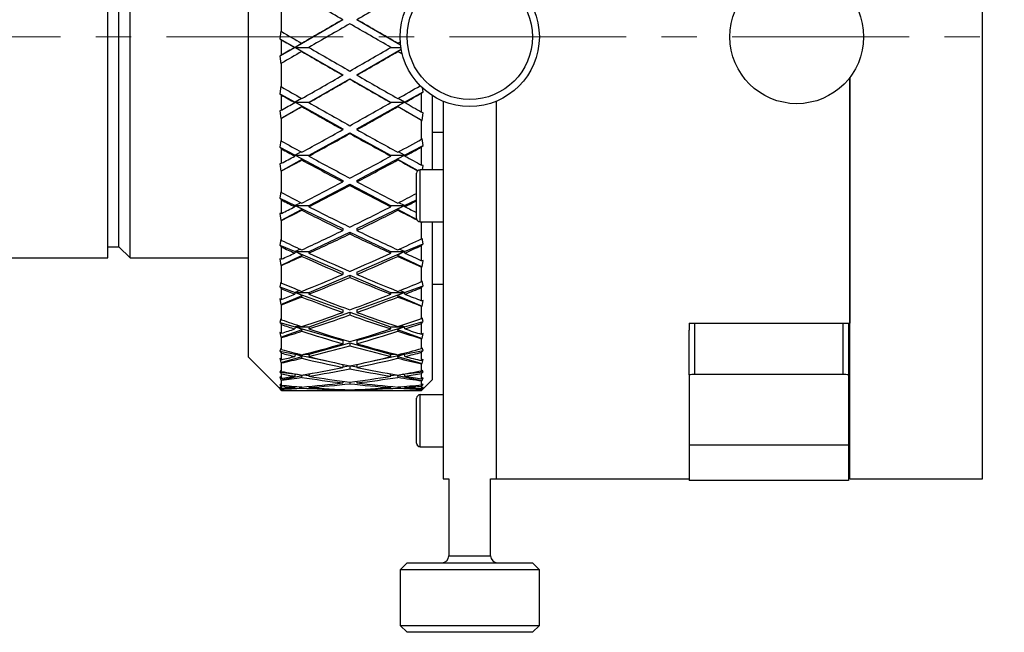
# Model space of a CAD drawing. Header units: inches. Extents: x 0.6 to 20.8, y 0.4 to 16.7.
# Tile 2 of 15: x 3.8 to 6.6, y 6.9 to 8.7. Entities that reach past the tile are written whole.
import ezdxf

# ---------------------------------------------------------------- set-up
doc = ezdxf.new("R2010")
doc.units = ezdxf.units.IN
doc.header["$MEASUREMENT"] = 0
doc.linetypes.add('CENTERX2', pattern=[0.8, 0.5, -0.1, 0.1, -0.1])
doc.layers.add('SLD-0', color=7, linetype='Continuous')

msp = doc.modelspace()

# ---------------------------------------------------------------- linework, layer by layer
at = {"color": 7, "linetype": 'Continuous', "lineweight": 25}
for p, q in [((6.5206, 8.6084), (6.5206, 9.8584)), ((4.4446, 7.7021), (4.4446, 9.5146)), ((4.0473, 7.9834), (4.0473, 8.7915)), ((4.0786, 8.0146), (4.0786, 8.7824)), ((4.1098, 7.9834), (4.1098, 8.7915)), ((4.5384, 8.6233), (4.5384, 8.6906)), ((4.7115, 8.6565), (4.5766, 8.5787)), ((4.7115, 8.6565), (4.7115, 8.657)), ((4.7515, 8.6565), (4.7515, 8.657)), ((4.8752, 8.5852), (4.7515, 8.6565)), ((4.5362, 8.6248), (4.5337, 8.6033)), ((4.5384, 8.6233), (4.5362, 8.6248)), ((6.5206, 7.3584), (6.5206, 8.6084)), ((4.5337, 8.6033), (4.5384, 8.6)), ((4.5337, 8.6033), (4.5766, 8.5787)), ((4.5766, 8.5787), (4.5337, 8.554)), ((4.5384, 8.5569), (4.5384, 8.6)), ((4.5766, 8.5787), (4.5756, 8.5785)), ((4.5964, 8.5902), (4.5766, 8.5787)), ((4.5766, 8.5787), (4.616, 8.5787)), ((4.5766, 8.5787), (4.7115, 8.5012)), ((4.5964, 8.5671), (4.5766, 8.5787)), ((4.5956, 8.5901), (4.5964, 8.5902)), ((4.8471, 8.5787), (4.8761, 8.5787)), ((4.8666, 8.5902), (4.8674, 8.5901)), ((4.8752, 8.5853), (4.8666, 8.5902)), ((4.5384, 8.5569), (4.5337, 8.554)), ((4.5337, 8.554), (4.5362, 8.5323)), ((4.5956, 8.5669), (4.5964, 8.5671)), ((4.7515, 8.5012), (4.877, 8.5732)), ((4.877, 8.5731), (4.8666, 8.5671)), ((4.8666, 8.5671), (4.8674, 8.5669)), ((4.5362, 8.5323), (4.5384, 8.5337)), ((4.5384, 8.4667), (4.5384, 8.5337)), ((4.7115, 8.5012), (4.7115, 8.5001)), ((4.7515, 8.5012), (4.7515, 8.5001)), ((6.1456, 8.4934), (6.1456, 7.7983)), ((6.1456, 7.3584), (6.1456, 8.4934)), ((4.5362, 8.4686), (4.5337, 8.4476)), ((4.5384, 8.4667), (4.5362, 8.4686)), ((4.6166, 8.4238), (4.7315, 8.4897)), ((4.7315, 8.4897), (4.8465, 8.4238)), ((4.7315, 8.4897), (4.7315, 8.4887)), ((4.5337, 8.4476), (4.5384, 8.4437)), ((4.5337, 8.4476), (4.5766, 8.4238)), ((4.5384, 8.4013), (4.5384, 8.4437)), ((4.8865, 8.4238), (4.9388, 8.4529)), ((4.9346, 8.4494), (4.9388, 8.4529)), ((4.9346, 8.3956), (4.9346, 8.4494)), ((4.9388, 8.4529), (4.9373, 8.4646)), ((4.9646, 8.4425), (4.9646, 8.2325)), ((4.5362, 8.3776), (4.5964, 8.4122)), ((4.5766, 8.4238), (4.5756, 8.4225)), ((4.5951, 8.4342), (4.5766, 8.4238)), ((4.5766, 8.4238), (4.6166, 8.4238)), ((4.5766, 8.4238), (4.7115, 8.3486)), ((4.5964, 8.4122), (4.5766, 8.4238)), ((4.5956, 8.4111), (4.5964, 8.4122)), ((4.6166, 8.4238), (4.6156, 8.4225)), ((4.7515, 8.3486), (4.8865, 8.4238)), ((4.8465, 8.4238), (4.8865, 8.4238)), ((4.8474, 8.4225), (4.8465, 8.4238)), ((4.8865, 8.4238), (4.8666, 8.4122)), ((4.8666, 8.4122), (4.8674, 8.4111)), ((4.8666, 8.4122), (4.9362, 8.3723)), ((4.8865, 8.4238), (4.868, 8.4342)), ((4.8874, 8.4225), (4.8865, 8.4238)), ((4.9956, 8.4264), (4.9956, 7.3584)), ((5.1456, 8.4264), (5.1456, 7.3584)), ((4.5384, 8.4013), (4.5337, 8.3992)), ((4.5337, 8.3992), (4.5362, 8.3776)), ((4.9388, 8.3938), (4.9346, 8.3956)), ((4.9362, 8.3723), (4.9388, 8.3938)), ((4.5362, 8.3776), (4.5384, 8.3786)), ((4.5384, 8.3136), (4.5384, 8.3786)), ((4.9346, 8.3191), (4.9346, 8.373)), ((4.9346, 8.373), (4.9362, 8.3723)), ((4.6166, 8.2734), (4.7315, 8.3374)), ((4.7115, 8.3486), (4.7115, 8.346)), ((4.7315, 8.3374), (4.8465, 8.2734)), ((4.7315, 8.3374), (4.7315, 8.3348)), ((4.7515, 8.3486), (4.7515, 8.346)), ((4.9646, 8.3391), (4.9956, 8.3391)), ((4.5362, 8.3157), (4.5337, 8.296)), ((4.5384, 8.3136), (4.5362, 8.3157)), ((4.8865, 8.2734), (4.9388, 8.3009)), ((4.9362, 8.3206), (4.9346, 8.3191)), ((4.9346, 8.297), (4.9388, 8.3009)), ((4.9388, 8.3009), (4.9362, 8.3206)), ((4.5337, 8.296), (4.5384, 8.2914)), ((4.5337, 8.296), (4.5766, 8.2734)), ((4.5384, 8.2508), (4.5384, 8.2914)), ((4.5766, 8.2734), (4.5756, 8.2711)), ((4.5942, 8.2828), (4.5766, 8.2734)), ((4.5766, 8.2734), (4.6166, 8.2734)), ((4.5766, 8.2734), (4.7115, 8.2023)), ((4.5964, 8.2622), (4.5766, 8.2734)), ((4.6166, 8.2734), (4.6156, 8.2711)), ((4.7515, 8.2023), (4.8865, 8.2734)), ((4.8465, 8.2734), (4.8865, 8.2734)), ((4.8474, 8.2711), (4.8465, 8.2734)), ((4.8865, 8.2734), (4.8666, 8.2622)), ((4.8865, 8.2734), (4.8689, 8.2828)), ((4.8874, 8.2711), (4.8865, 8.2734)), ((4.9346, 8.2454), (4.9346, 8.297)), ((4.5384, 8.2508), (4.5337, 8.2495)), ((4.5337, 8.2495), (4.5362, 8.2286)), ((4.5362, 8.2286), (4.5964, 8.2622)), ((4.5956, 8.2602), (4.5964, 8.2622)), ((4.8666, 8.2622), (4.8674, 8.2602)), ((4.8666, 8.2622), (4.924, 8.2302)), ((4.9388, 8.2443), (4.9346, 8.2454)), ((4.9373, 8.2325), (4.9388, 8.2443)), ((4.5362, 8.2286), (4.5384, 8.2292)), ((4.5384, 8.1677), (4.5384, 8.2292)), ((4.9205, 8.0951), (4.9205, 8.2226)), ((4.9956, 8.2325), (4.9303, 8.2325)), ((4.9303, 8.0852), (4.9303, 8.2325)), ((4.6166, 8.1313), (4.7315, 8.1918)), ((4.7115, 8.2023), (4.7115, 8.1982)), ((4.7315, 8.1918), (4.8465, 8.1313)), ((4.7315, 8.1918), (4.7315, 8.1877)), ((4.7515, 8.2023), (4.7515, 8.1982)), ((4.5362, 8.1701), (4.5337, 8.152)), ((4.5384, 8.1677), (4.5362, 8.1701)), ((4.5337, 8.152), (4.5384, 8.147)), ((4.5337, 8.152), (4.5766, 8.1313)), ((4.5384, 8.1091), (4.5384, 8.147)), ((4.5766, 8.1313), (4.5756, 8.1279)), ((4.5932, 8.1394), (4.5766, 8.1313)), ((4.5766, 8.1313), (4.6166, 8.1313)), ((4.5766, 8.1313), (4.7115, 8.0661)), ((4.5964, 8.1207), (4.5766, 8.1313)), ((4.6166, 8.1313), (4.6156, 8.1279)), ((4.7515, 8.0661), (4.8865, 8.1313)), ((4.8465, 8.1313), (4.8865, 8.1313)), ((4.8474, 8.1279), (4.8465, 8.1313)), ((4.8865, 8.1313), (4.8666, 8.1207)), ((4.8865, 8.1313), (4.8699, 8.1394)), ((4.8865, 8.1313), (4.9205, 8.1477)), ((4.8874, 8.1279), (4.8865, 8.1313)), ((4.5384, 8.1091), (4.5337, 8.1087)), ((4.5337, 8.1087), (4.5362, 8.0889)), ((4.5362, 8.0889), (4.5964, 8.1207)), ((4.5956, 8.1178), (4.5964, 8.1207)), ((4.8666, 8.1207), (4.8674, 8.1178)), ((4.8666, 8.1207), (4.9209, 8.0921)), ((4.5362, 8.0889), (4.5384, 8.0891)), ((4.5384, 8.0327), (4.5384, 8.0891)), ((4.9303, 8.0852), (4.9956, 8.0852)), ((4.9339, 8.0852), (4.9362, 8.084)), ((4.9346, 8.0375), (4.9346, 8.0842)), ((4.9346, 8.0842), (4.9362, 8.084)), ((4.9646, 8.0852), (4.9646, 7.6588)), ((4.6166, 8.0009), (4.7315, 8.0564)), ((4.7115, 8.0661), (4.7115, 8.0606)), ((4.7315, 8.0564), (4.8465, 8.0009)), ((4.7315, 8.0564), (4.7315, 8.051)), ((4.7515, 8.0661), (4.7515, 8.0606)), ((4.5362, 8.0353), (4.5337, 8.0192)), ((4.5384, 8.0327), (4.5362, 8.0353)), ((4.8865, 8.0009), (4.9388, 8.0233)), ((4.9362, 8.0393), (4.9346, 8.0375)), ((4.9346, 8.0186), (4.9388, 8.0233)), ((4.9388, 8.0233), (4.9362, 8.0393)), ((4.0473, 8.0146), (4.0786, 8.0146)), ((4.0786, 8.0146), (4.1098, 7.9834)), ((4.5337, 8.0192), (4.5384, 8.0139)), ((4.5337, 8.0192), (4.5766, 8.0009)), ((4.5384, 7.9797), (4.5384, 8.0139)), ((4.5766, 8.0009), (4.5756, 7.9967)), ((4.592, 8.0076), (4.5766, 8.0009)), ((4.5766, 8.0009), (4.6166, 8.0009)), ((4.5766, 8.0009), (4.7115, 7.9432)), ((4.5964, 7.9912), (4.5766, 8.0009)), ((4.6166, 8.0009), (4.6156, 7.9967)), ((4.7515, 7.9432), (4.8865, 8.0009)), ((4.8465, 8.0009), (4.8865, 8.0009)), ((4.8474, 7.9967), (4.8465, 8.0009)), ((4.8865, 8.0009), (4.8666, 7.9912)), ((4.8865, 8.0009), (4.8711, 8.0076)), ((4.8874, 7.9967), (4.8865, 8.0009)), ((4.9346, 7.9752), (4.9346, 8.0186)), ((3.6942, 7.9834), (4.0473, 7.9834)), ((4.1098, 7.9834), (4.4446, 7.9834)), ((4.5384, 7.9797), (4.5337, 7.9802)), ((4.5337, 7.9802), (4.5362, 7.9621)), ((4.5362, 7.9621), (4.5964, 7.9912)), ((4.5956, 7.9875), (4.5964, 7.9912)), ((4.8666, 7.9912), (4.8674, 7.9875)), ((4.8666, 7.9912), (4.9362, 7.9576)), ((4.9388, 7.9756), (4.9346, 7.9752)), ((4.9362, 7.9576), (4.9388, 7.9756)), ((4.5362, 7.9621), (4.5384, 7.9618)), ((4.5384, 7.9119), (4.5384, 7.9618)), ((4.7115, 7.9432), (4.7115, 7.9365)), ((4.7515, 7.9432), (4.7515, 7.9365)), ((4.9346, 7.9574), (4.9362, 7.9576)), ((4.9346, 7.9161), (4.9346, 7.9574)), ((4.5362, 7.9146), (4.5337, 7.901)), ((4.5384, 7.9119), (4.5362, 7.9146)), ((4.6166, 7.8855), (4.7315, 7.9346)), ((4.7315, 7.9346), (4.8465, 7.8855)), ((4.7315, 7.9346), (4.7315, 7.928)), ((4.9362, 7.9179), (4.9346, 7.9161)), ((4.9388, 7.9044), (4.9362, 7.9179)), ((4.5337, 7.901), (4.5384, 7.8954)), ((4.5337, 7.901), (4.5766, 7.8855)), ((4.5384, 7.8658), (4.5384, 7.8954)), ((4.5766, 7.8855), (4.5756, 7.8804)), ((4.5904, 7.8905), (4.5766, 7.8855)), ((4.5766, 7.8855), (4.6166, 7.8855)), ((4.5766, 7.8855), (4.7115, 7.8367)), ((4.5964, 7.8769), (4.5766, 7.8855)), ((4.6166, 7.8855), (4.6156, 7.8804)), ((4.7515, 7.8367), (4.8865, 7.8855)), ((4.8465, 7.8855), (4.8865, 7.8855)), ((4.8474, 7.8804), (4.8465, 7.8855)), ((4.8865, 7.8855), (4.8666, 7.8769)), ((4.8865, 7.8855), (4.8727, 7.8905)), ((4.8865, 7.8855), (4.9388, 7.9044)), ((4.8874, 7.8804), (4.8865, 7.8855)), ((4.9346, 7.8995), (4.9388, 7.9044)), ((4.9346, 7.8619), (4.9346, 7.8995)), ((4.9956, 7.9084), (4.9646, 7.9084)), ((4.5384, 7.8658), (4.5337, 7.8672)), ((4.5337, 7.8672), (4.5362, 7.8511)), ((4.5362, 7.8511), (4.5964, 7.8769)), ((4.5956, 7.8725), (4.5964, 7.8769)), ((4.8666, 7.8769), (4.8674, 7.8725)), ((4.8666, 7.8769), (4.9362, 7.8471)), ((4.9388, 7.8631), (4.9346, 7.8619)), ((4.9362, 7.8471), (4.9388, 7.8631)), ((4.5362, 7.8511), (4.5384, 7.8504)), ((4.5384, 7.8082), (4.5384, 7.8504)), ((4.6166, 7.7879), (4.7315, 7.8294)), ((4.7115, 7.8367), (4.7115, 7.8289)), ((4.7315, 7.8294), (4.8465, 7.7879)), ((4.7315, 7.8294), (4.7315, 7.8217)), ((4.7515, 7.8367), (4.7515, 7.8289)), ((4.9346, 7.8467), (4.9362, 7.8471)), ((4.9346, 7.8117), (4.9346, 7.8467)), ((4.5362, 7.8109), (4.5337, 7.8002)), ((4.5337, 7.8002), (4.5384, 7.7945)), ((4.5337, 7.8002), (4.5766, 7.7879)), ((4.5384, 7.8082), (4.5362, 7.8109)), ((4.8865, 7.7879), (4.9388, 7.8029)), ((4.9362, 7.8136), (4.9346, 7.8117)), ((4.9346, 7.7979), (4.9388, 7.8029)), ((4.9346, 7.767), (4.9346, 7.7979)), ((4.9388, 7.8029), (4.9362, 7.8136)), ((5.6916, 7.7983), (6.1456, 7.7983)), ((5.6916, 7.7983), (5.6916, 7.7788)), ((5.7066, 7.7983), (5.7066, 7.6534)), ((6.1266, 7.6534), (6.1266, 7.7983)), ((6.1416, 7.7983), (6.1416, 7.6522)), ((4.5384, 7.7702), (4.5337, 7.7724)), ((4.5337, 7.7724), (4.5362, 7.7588)), ((4.5362, 7.7588), (4.5964, 7.7806)), ((4.5384, 7.7702), (4.5384, 7.7945)), ((4.5766, 7.7879), (4.5756, 7.7821)), ((4.5881, 7.7912), (4.5766, 7.7879)), ((4.5766, 7.7879), (4.6166, 7.7879)), ((4.5766, 7.7879), (4.7115, 7.7492)), ((4.5964, 7.7806), (4.5766, 7.7879)), ((4.5956, 7.7757), (4.5964, 7.7806)), ((4.6166, 7.7879), (4.6156, 7.7821)), ((4.7515, 7.7492), (4.8865, 7.7879)), ((4.8465, 7.7879), (4.8865, 7.7879)), ((4.8474, 7.7821), (4.8465, 7.7879)), ((4.8865, 7.7879), (4.8666, 7.7806)), ((4.8666, 7.7806), (4.8674, 7.7757)), ((4.8666, 7.7806), (4.9362, 7.7554)), ((4.8865, 7.7879), (4.8749, 7.7912)), ((4.8874, 7.7821), (4.8865, 7.7879)), ((5.6916, 7.6522), (5.6916, 7.7788)), ((4.5362, 7.7588), (4.5384, 7.7577)), ((4.5384, 7.7242), (4.5384, 7.7577)), ((4.6166, 7.7105), (4.7315, 7.7434)), ((4.7115, 7.7492), (4.7115, 7.7405)), ((4.7315, 7.7434), (4.8465, 7.7105)), ((4.7315, 7.7434), (4.7315, 7.7348)), ((4.7515, 7.7492), (4.7515, 7.7405)), ((4.9388, 7.769), (4.9346, 7.767)), ((4.9346, 7.7547), (4.9362, 7.7554)), ((4.9346, 7.727), (4.9346, 7.7547)), ((4.9362, 7.7554), (4.9388, 7.769)), ((4.5362, 7.7269), (4.5337, 7.7192)), ((4.5337, 7.7192), (4.5384, 7.7136)), ((4.5337, 7.7192), (4.5766, 7.7105)), ((4.5384, 7.7242), (4.5362, 7.7269)), ((4.5384, 7.6952), (4.5384, 7.7136)), ((4.8865, 7.7105), (4.9388, 7.7212)), ((4.9362, 7.7288), (4.9346, 7.727)), ((4.9346, 7.7162), (4.9388, 7.7212)), ((4.9346, 7.6928), (4.9346, 7.7162)), ((4.9388, 7.7212), (4.9362, 7.7288)), ((4.4446, 7.7021), (4.5343, 7.6125)), ((4.5384, 7.6952), (4.5337, 7.6982)), ((4.5337, 7.6982), (4.5362, 7.6874)), ((4.5362, 7.6874), (4.5964, 7.7047)), ((4.5362, 7.6874), (4.5384, 7.686)), ((4.5384, 7.662), (4.5384, 7.686)), ((4.5766, 7.7105), (4.5756, 7.7042)), ((4.5844, 7.7121), (4.5766, 7.7105)), ((4.5766, 7.7105), (4.5907, 7.7105)), ((4.5766, 7.7105), (4.6655, 7.6922)), ((4.5964, 7.7047), (4.5766, 7.7105)), ((4.5956, 7.6993), (4.5964, 7.7047)), ((4.6006, 7.7105), (4.6166, 7.7105)), ((4.6166, 7.7105), (4.6156, 7.7042)), ((4.7975, 7.6922), (4.8865, 7.7105)), ((4.8465, 7.7105), (4.8624, 7.7105)), ((4.8474, 7.7042), (4.8465, 7.7105)), ((4.8865, 7.7105), (4.8666, 7.7047)), ((4.8666, 7.7047), (4.8674, 7.6993)), ((4.8666, 7.7047), (4.9362, 7.6847)), ((4.8724, 7.7105), (4.8865, 7.7105)), ((4.8865, 7.7105), (4.8787, 7.7121)), ((4.8874, 7.7042), (4.8865, 7.7105)), ((4.9388, 7.6955), (4.9346, 7.6928)), ((4.9362, 7.6847), (4.9388, 7.6955)), ((4.5362, 7.6646), (4.5337, 7.6602)), ((4.5337, 7.6602), (4.5384, 7.6548)), ((4.5337, 7.6602), (4.5754, 7.6553)), ((4.5384, 7.662), (4.5362, 7.6646)), ((4.7115, 7.6819), (4.7115, 7.6735)), ((4.7115, 7.6746), (4.7289, 7.6782)), ((4.7315, 7.6776), (4.7315, 7.6694)), ((4.7341, 7.6782), (4.7515, 7.6746)), ((4.7515, 7.6819), (4.7515, 7.6735)), ((4.8876, 7.6553), (4.9388, 7.6613)), ((4.9346, 7.6837), (4.9362, 7.6847)), ((4.9346, 7.6639), (4.9346, 7.6837)), ((4.9362, 7.6657), (4.9346, 7.6639)), ((4.9346, 7.6565), (4.9388, 7.6613)), ((4.9388, 7.6613), (4.9362, 7.6657)), ((4.9646, 7.6588), (4.9646, 7.6384)), ((4.5384, 7.6427), (4.5337, 7.6464)), ((4.5337, 7.6464), (4.5362, 7.6387)), ((4.5362, 7.6387), (4.5964, 7.651)), ((4.5362, 7.6387), (4.5384, 7.6369)), ((4.5384, 7.6427), (4.5384, 7.6548)), ((4.5384, 7.6231), (4.5384, 7.6369)), ((4.5766, 7.6551), (4.5756, 7.6485)), ((4.5964, 7.651), (4.5786, 7.6547)), ((4.5956, 7.6453), (4.5964, 7.651)), ((4.5995, 7.6525), (4.6159, 7.6505)), ((4.6151, 7.6552), (4.6166, 7.6552)), ((4.6166, 7.6552), (4.6156, 7.6485)), ((4.6166, 7.6552), (4.6255, 7.657)), ((4.7115, 7.6344), (4.7115, 7.6295)), ((4.7315, 7.6319), (4.7315, 7.6272)), ((4.7515, 7.6344), (4.7515, 7.6295)), ((4.8375, 7.657), (4.8465, 7.6552)), ((4.8465, 7.6552), (4.8479, 7.6552)), ((4.8474, 7.6485), (4.8465, 7.6552)), ((4.8471, 7.6505), (4.8636, 7.6525)), ((4.8845, 7.6547), (4.8666, 7.651)), ((4.8666, 7.651), (4.8674, 7.6453)), ((4.8666, 7.651), (4.9362, 7.6368)), ((4.8874, 7.6485), (4.8865, 7.6551)), ((4.9346, 7.6412), (4.9346, 7.6565)), ((4.9388, 7.6444), (4.9346, 7.6412)), ((4.9346, 7.6355), (4.9362, 7.6368)), ((4.9346, 7.6241), (4.9346, 7.6355)), ((4.9362, 7.6368), (4.9388, 7.6444)), ((4.9388, 7.6125), (4.9646, 7.6384)), ((5.6916, 7.6522), (5.6916, 7.4534)), ((6.1266, 7.6534), (5.7066, 7.6534)), ((6.1416, 7.6522), (6.1416, 7.4534)), ((4.5362, 7.6256), (4.5337, 7.6245)), ((4.5337, 7.6245), (4.5384, 7.6194)), ((4.5337, 7.6245), (4.5372, 7.6244)), ((4.5384, 7.6139), (4.5337, 7.6183)), ((4.5337, 7.6183), (4.5362, 7.6139)), ((4.5337, 7.6131), (4.5384, 7.6084)), ((4.5362, 7.6107), (4.5343, 7.6125)), ((4.5384, 7.6231), (4.5362, 7.6256)), ((4.5362, 7.6139), (4.5382, 7.6141)), ((4.5362, 7.6139), (4.5384, 7.6118)), ((4.5384, 7.6085), (4.5362, 7.6107)), ((4.5384, 7.6139), (4.5384, 7.6194)), ((4.5384, 7.6085), (4.5384, 7.6118)), ((4.5641, 7.6084), (4.6273, 7.6084)), ((4.5761, 7.6196), (4.5756, 7.6165)), ((4.5759, 7.6185), (4.5813, 7.6192)), ((4.5956, 7.615), (4.596, 7.618)), ((4.6161, 7.6197), (4.6156, 7.6165)), ((4.6673, 7.6084), (4.7957, 7.6084)), ((4.7115, 7.6109), (4.7115, 7.6096)), ((4.7315, 7.6102), (4.7315, 7.6091)), ((4.7515, 7.6109), (4.7515, 7.6096)), ((4.8357, 7.6084), (4.899, 7.6084)), ((4.8474, 7.6165), (4.847, 7.6197)), ((4.867, 7.618), (4.8674, 7.615)), ((4.8818, 7.6192), (4.8871, 7.6185)), ((4.8874, 7.6165), (4.887, 7.6196)), ((4.9276, 7.6138), (4.9362, 7.6128)), ((4.9362, 7.6259), (4.9346, 7.6241)), ((4.9346, 7.6203), (4.9388, 7.6248)), ((4.9346, 7.6133), (4.9346, 7.6203)), ((4.9388, 7.6172), (4.9346, 7.6133)), ((4.9346, 7.6113), (4.9362, 7.6128)), ((4.9346, 7.6084), (4.9388, 7.6125)), ((4.9346, 7.6086), (4.9346, 7.6113)), ((4.9362, 7.6102), (4.9346, 7.6086)), ((4.9352, 7.6247), (4.9388, 7.6248)), ((4.9388, 7.6248), (4.9362, 7.6259)), ((4.9362, 7.6128), (4.9388, 7.6172)), ((4.9388, 7.6125), (4.9362, 7.6102)), ((4.9205, 7.4589), (4.9205, 7.5865)), ((4.9956, 7.5963), (4.9303, 7.5963)), ((4.9303, 7.4491), (4.9303, 7.5963)), ((4.9205, 7.4587), (4.9205, 7.4589)), ((4.9303, 7.4491), (4.9956, 7.4491)), ((4.9303, 7.4488), (4.9303, 7.4491)), ((4.9303, 7.4488), (4.9956, 7.4488)), ((6.1416, 7.4534), (5.6916, 7.4534)), ((5.6916, 7.4534), (5.6916, 7.3534)), ((6.1416, 7.4534), (6.1416, 7.3534)), ((4.9956, 7.3584), (5.0116, 7.3584)), ((5.0116, 7.3584), (5.0116, 7.1407)), ((5.1297, 7.1407), (5.1297, 7.3584)), ((5.1297, 7.3584), (5.1456, 7.3584)), ((5.1456, 7.3584), (5.6916, 7.3584)), ((6.1416, 7.3534), (5.6916, 7.3534)), ((6.1456, 7.3584), (6.5206, 7.3584)), ((5.0116, 7.1407), (5.1297, 7.1407)), ((4.8935, 7.121), (4.8738, 7.1013)), ((4.8738, 7.1013), (4.8738, 6.9438)), ((5.2675, 7.1013), (4.8738, 7.1013)), ((4.8935, 7.121), (5.2478, 7.121)), ((5.2675, 7.1013), (5.2478, 7.121)), ((5.2675, 6.9438), (5.2675, 7.1013)), ((4.8738, 6.9438), (4.8935, 6.9241)), ((4.8738, 6.9438), (5.0993, 6.9438)), ((5.0993, 6.9438), (5.2675, 6.9438)), ((5.2478, 6.9241), (5.2675, 6.9438)), ((5.0965, 6.9241), (4.8935, 6.9241)), ((5.2478, 6.9241), (5.0965, 6.9241))]:
    msp.add_line(p, q, dxfattribs=at)
for centre, radius in [((5.0706, 8.6084), 0.1969), ((5.0706, 8.6084), 0.1772), ((5.9956, 8.6084), 0.189)]:
    msp.add_circle(centre, radius, dxfattribs=at)
for centre, radius, start, end in [((4.9303, 8.2226), 0.00984, 90, 180), ((4.9303, 8.0951), 0.00984, 180, 270), ((5.7066, 7.5534), 0.1, 90, 98.6269), ((6.1266, 7.5534), 0.1, 81.3731, 90), ((4.9303, 7.5865), 0.00984, 90, 180), ((4.9303, 7.4589), 0.00984, 180, 270), ((4.9303, 7.4587), 0.00984, 180, 270), ((4.9919, 7.1407), 0.0197, 270, 0), ((5.1494, 7.1407), 0.0197, 180, 270)]:
    msp.add_arc(centre, radius, start, end, dxfattribs=at)
for centre, major_axis, ratio, start_param, end_param in [((4.7115, 8.6084), (1.7319, -0.9993), 0.021059, 1.582947, 1.649904), ((4.7515, 8.6084), (1.7319, 0.9993), 0.021059, 1.491689, 1.558646), ((4.7115, 8.6084), (1.7319, 0.9993), 0.021059, 1.558646, 1.625603), ((4.7515, 8.6084), (1.7319, 0.9993), 0.021059, 1.570193, 1.637186), ((4.7115, 8.6084), (1.7319, -0.9993), 0.021059, 1.504407, 1.5714), ((4.7515, 8.6084), (1.7319, -0.9993), 0.021059, 1.51599, 1.582947), ((4.7515, 8.6084), (1.7314, -0.9967), 0.046971, 4.616061, 4.649298), ((4.7115, 8.6084), (1.7314, -0.9967), 0.046971, 4.6393, 4.660881), ((4.7115, 8.6084), (1.7319, 0.9993), 0.021059, 1.637186, 1.658767), ((4.7515, 8.6084), (1.7314, -0.9967), 0.046971, 4.660881, 4.727874), ((4.7115, 8.6084), (1.7314, 0.9967), 0.046971, 4.696904, 4.763897), ((4.7115, 8.6084), (1.7314, 0.9967), 0.046971, 4.77548, 4.779486), ((4.7515, 8.6084), (1.7319, 0.9993), 0.021059, 1.648769, 1.682006), ((4.7115, 8.6084), (1.7314, -0.9967), 0.046971, 4.672464, 4.739421), ((4.7515, 8.6084), (1.7314, 0.9967), 0.046971, 4.685357, 4.752314), ((4.7115, 8.6084), (1.7319, -0.9993), 0.021059, 1.485566, 1.492824), ((4.7115, 8.6084), (1.7314, 0.9967), 0.046971, 4.6184, 4.685357), ((4.7515, 8.6084), (1.7314, -0.9967), 0.046971, 4.739421, 4.806378), ((4.7515, 8.6084), (1.7284, -0.98), 0.115137, 4.65422, 4.687457), ((4.7515, 8.6084), (1.7314, 0.9967), 0.046971, 4.606817, 4.67381), ((4.7115, 8.6084), (1.7314, -0.9967), 0.046971, 4.750968, 4.817961), ((4.7115, 8.6084), (1.7284, 0.98), 0.115137, 4.737321, 4.773994), ((4.7115, 8.6084), (1.7284, -0.98), 0.115137, 4.677459, 4.69904), ((4.7515, 8.6084), (1.7284, 0.98), 0.115137, 4.725738, 4.753123), ((4.7115, 8.6084), (1.7314, 0.9967), 0.046971, 4.585236, 4.606817), ((4.7515, 8.6084), (1.7314, 0.9967), 0.046971, 4.561996, 4.595234), ((4.7115, 8.6084), (1.7284, -0.98), 0.115137, 4.710623, 4.77758), ((4.7515, 8.6084), (1.7284, -0.98), 0.115137, 4.69904, 4.766033), ((4.7115, 8.6084), (1.7284, 0.98), 0.115137, 4.658745, 4.725738), ((4.7515, 8.6084), (1.7284, 0.98), 0.115137, 4.647198, 4.714155), ((4.7115, 8.6084), (1.7314, -0.9967), 0.046971, 4.829544, 4.868601), ((4.7515, 8.6084), (1.7314, -0.9967), 0.046971, 4.817961, 4.845346), ((4.7115, 8.6084), (1.7284, 0.98), 0.115137, 4.580241, 4.647198), ((4.7515, 8.6084), (1.7284, 0.98), 0.115137, 4.568658, 4.635651), ((4.7115, 8.6084), (1.7284, -0.98), 0.115137, 4.789127, 4.85612), ((4.7515, 8.6084), (1.7284, -0.98), 0.115137, 4.77758, 4.844537), ((4.7515, 8.6084), (1.7233, -0.9486), 0.183581, 4.689746, 4.722983), ((4.7115, 8.6084), (1.7233, 0.9486), 0.183581, 4.701795, 4.740852), ((4.7115, 8.6084), (1.7233, -0.9486), 0.183581, 4.712985, 4.734566), ((4.7115, 8.6084), (1.7284, 0.98), 0.115137, 4.547077, 4.568658), ((4.7515, 8.6084), (1.7233, -0.9486), 0.183581, 4.734566, 4.801559), ((4.7115, 8.6084), (1.7233, 0.9486), 0.183581, 4.623219, 4.690212), ((4.7515, 8.6084), (1.7233, 0.9486), 0.183581, 4.690212, 4.717597), ((4.7515, 8.6084), (1.7284, -0.98), 0.115137, 4.85612, 4.883505), ((4.7515, 8.6084), (1.7284, 0.98), 0.115137, 4.523837, 4.557075), ((4.7115, 8.6084), (1.7233, -0.9486), 0.183581, 4.746149, 4.813106), ((4.7515, 8.6084), (1.7233, 0.9486), 0.183581, 4.611672, 4.678629), ((4.7115, 8.6084), (1.7284, -0.98), 0.115137, 4.867703, 4.900298), ((4.7115, 8.6084), (1.7233, 0.9486), 0.183581, 4.544715, 4.611672), ((4.7515, 8.6084), (1.7233, 0.9486), 0.183581, 4.533132, 4.600125), ((4.7115, 8.6084), (1.7233, -0.9486), 0.183581, 4.824653, 4.891646), ((4.7515, 8.6084), (1.7233, -0.9486), 0.183581, 4.813106, 4.880063), ((4.7515, 8.6084), (1.7171, -0.9013), 0.252285, 4.720689, 4.753927), ((4.7115, 8.6084), (1.7171, 0.9013), 0.252285, 4.670851, 4.701647), ((4.7115, 8.6084), (1.7171, -0.9013), 0.252285, 4.743929, 4.76551), ((4.7515, 8.6084), (1.7171, 0.9013), 0.252285, 4.659268, 4.678414), ((4.7115, 8.6084), (1.7233, 0.9486), 0.183581, 4.511551, 4.533132), ((4.7515, 8.6084), (1.7233, 0.9486), 0.183581, 4.488311, 4.521549), ((4.7115, 8.6084), (1.7171, -0.9013), 0.252285, 4.777093, 4.84405), ((4.7515, 8.6084), (1.7171, -0.9013), 0.252285, 4.76551, 4.832503), ((4.7115, 8.6084), (1.7171, 0.9013), 0.252285, 4.592275, 4.659268), ((4.7515, 8.6084), (1.7171, 0.9013), 0.252285, 4.580728, 4.647685), ((4.7115, 8.6084), (1.7233, -0.9486), 0.183581, 4.903229, 4.934624), ((4.7515, 8.6084), (1.7233, -0.9486), 0.183581, 4.891646, 4.910792), ((4.7115, 8.6084), (1.7233, -0.9486), 0.183581, 4.941019, 4.942286), ((4.7115, 8.6084), (1.7171, 0.9013), 0.252285, 4.513771, 4.580728), ((4.7515, 8.6084), (1.7171, 0.9013), 0.252285, 4.502188, 4.569181), ((4.7115, 8.6084), (1.7171, -0.9013), 0.252285, 4.855597, 4.92259), ((4.7515, 8.6084), (1.7171, -0.9013), 0.252285, 4.84405, 4.911007), ((4.7515, 8.6084), (1.7112, -0.8357), 0.3209, 4.744495, 4.777732), ((4.7115, 8.6084), (1.7112, 0.8357), 0.3209, 4.647046, 4.686103), ((4.7115, 8.6084), (1.7112, -0.8357), 0.3209, 4.767734, 4.789315), ((4.7115, 8.6084), (1.7171, 0.9013), 0.252285, 4.480607, 4.502188), ((4.7515, 8.6084), (1.7112, -0.8357), 0.3209, 4.789315, 4.856308), ((4.7115, 8.6084), (1.7112, 0.8357), 0.3209, 4.56847, 4.635463), ((4.7515, 8.6084), (1.7112, 0.8357), 0.3209, 4.635463, 4.662848), ((4.7515, 8.6084), (1.7171, -0.9013), 0.252285, 4.92259, 4.949975), ((4.7515, 8.6084), (1.7171, 0.9013), 0.252285, 4.457368, 4.490605), ((4.7115, 8.6084), (1.7112, -0.8357), 0.3209, 4.800898, 4.867855), ((4.7515, 8.6084), (1.7112, 0.8357), 0.3209, 4.556923, 4.62388), ((4.7115, 8.6084), (1.7171, -0.9013), 0.252285, 4.934173, 4.97323), ((4.7115, 8.6084), (1.7112, 0.8357), 0.3209, 4.489966, 4.556923), ((4.7515, 8.6084), (1.7112, -0.8357), 0.3209, 4.867855, 4.934812), ((4.7515, 8.6084), (1.7075, -0.7484), 0.388462, 4.757668, 4.790906), ((4.7515, 8.6084), (1.7112, 0.8357), 0.3209, 4.478383, 4.545376), ((4.7115, 8.6084), (1.7112, -0.8357), 0.3209, 4.879402, 4.946395), ((4.7115, 8.6084), (1.7075, 0.7484), 0.388462, 4.633872, 4.67293), ((4.7115, 8.6084), (1.7075, -0.7484), 0.388462, 4.780908, 4.802489), ((4.7515, 8.6084), (1.7075, 0.7484), 0.388462, 4.622289, 4.649675), ((4.7115, 8.6084), (1.7112, 0.8357), 0.3209, 4.456802, 4.478383), ((4.7515, 8.6084), (1.7112, 0.8357), 0.3209, 4.433562, 4.4668), ((4.7115, 8.6084), (1.7075, -0.7484), 0.388462, 4.814072, 4.881029), ((4.7515, 8.6084), (1.7075, -0.7484), 0.388462, 4.802489, 4.869481), ((4.7115, 8.6084), (1.7075, 0.7484), 0.388462, 4.555297, 4.622289), ((4.7515, 8.6084), (1.7075, 0.7484), 0.388462, 4.543749, 4.610706), ((4.7115, 8.6084), (1.7112, -0.8357), 0.3209, 4.957978, 4.997035), ((4.7515, 8.6084), (1.7112, -0.8357), 0.3209, 4.946395, 4.97378), ((4.7115, 8.6084), (1.7075, 0.7484), 0.388462, 4.476792, 4.543749), ((4.7515, 8.6084), (1.7075, -0.7484), 0.388462, 4.881029, 4.947985), ((4.7515, 8.6084), (1.7081, -0.6337), 0.452884, 4.755493, 4.788731), ((4.7515, 8.6084), (1.7075, 0.7484), 0.388462, 4.465209, 4.532202), ((4.7115, 8.6084), (1.7075, -0.7484), 0.388462, 4.892576, 4.959568), ((4.7115, 8.6084), (1.7081, 0.6337), 0.452884, 4.636047, 4.675105), ((4.7515, 8.6084), (1.7081, 0.6337), 0.452884, 4.624464, 4.65185), ((4.7115, 8.6084), (1.7081, -0.6337), 0.452884, 4.778732, 4.800313), ((4.7115, 8.6084), (1.7075, 0.7484), 0.388462, 4.443628, 4.465209), ((4.7515, 8.6084), (1.7075, 0.7484), 0.388462, 4.420389, 4.453627), ((4.7115, 8.6084), (1.7081, -0.6337), 0.452884, 4.811896, 4.878853), ((4.7515, 8.6084), (1.7081, -0.6337), 0.452884, 4.800313, 4.867306), ((4.7115, 8.6084), (1.7081, 0.6337), 0.452884, 4.557472, 4.624464), ((4.7515, 8.6084), (1.7081, 0.6337), 0.452884, 4.545925, 4.612881), ((4.7115, 8.6084), (1.7075, -0.7484), 0.388462, 4.971151, 5.010209), ((4.7515, 8.6084), (1.7075, -0.7484), 0.388462, 4.959568, 4.986954), ((4.7515, 8.6084), (1.7143, -0.4847), 0.510211, 4.73231, 4.765547), ((4.7115, 8.6084), (1.7143, -0.4847), 0.510211, 4.755549, 4.77713), ((4.7115, 8.6084), (1.7081, 0.6337), 0.452884, 4.478968, 4.545925), ((4.7515, 8.6084), (1.7081, 0.6337), 0.452884, 4.467385, 4.534377), ((4.7115, 8.6084), (1.7081, -0.6337), 0.452884, 4.890401, 4.957393), ((4.7515, 8.6084), (1.7081, -0.6337), 0.452884, 4.878853, 4.94581), ((4.7115, 8.6084), (1.7143, 0.4847), 0.510211, 4.659231, 4.698288), ((4.7515, 8.6084), (1.7143, 0.4847), 0.510211, 4.647648, 4.675033), ((4.7115, 8.6084), (1.7081, 0.6337), 0.452884, 4.445804, 4.467385), ((4.7515, 8.6084), (1.7081, 0.6337), 0.452884, 4.422564, 4.455802), ((4.7115, 8.6084), (1.7143, -0.4847), 0.510211, 4.788713, 4.85567), ((4.7515, 8.6084), (1.7143, -0.4847), 0.510211, 4.77713, 4.844123), ((4.7115, 8.6084), (1.7143, 0.4847), 0.510211, 4.580655, 4.647648), ((4.7515, 8.6084), (1.7143, 0.4847), 0.510211, 4.569108, 4.636065), ((4.7115, 8.6084), (1.7081, -0.6337), 0.452884, 4.968976, 5.008034), ((4.7515, 8.6084), (1.7081, -0.6337), 0.452884, 4.957393, 4.984779), ((4.7515, 8.6084), (1.7243, -0.296), 0.553962, 4.683849, 4.717087), ((4.7115, 8.6084), (1.7143, 0.4847), 0.510211, 4.502151, 4.569108), ((4.7515, 8.6084), (1.7143, 0.4847), 0.510211, 4.490568, 4.55756), ((4.7115, 8.6084), (1.7143, -0.4847), 0.510211, 4.867217, 4.93421), ((4.7515, 8.6084), (1.7143, -0.4847), 0.510211, 4.85567, 4.922627), ((4.7115, 8.6084), (1.7243, 0.296), 0.553962, 4.707691, 4.746749), ((4.7115, 8.6084), (1.7243, -0.296), 0.553962, 4.707089, 4.72867), ((4.7115, 8.6084), (1.7143, 0.4847), 0.510211, 4.468987, 4.490568), ((4.7515, 8.6084), (1.7143, 0.4847), 0.510211, 4.445747, 4.478985), ((4.7115, 8.6084), (1.7243, -0.296), 0.553962, 4.740253, 4.807209), ((4.7515, 8.6084), (1.7243, -0.296), 0.553962, 4.72867, 4.795662), ((4.7115, 8.6084), (1.7243, 0.296), 0.553962, 4.629116, 4.696108), ((4.7515, 8.6084), (1.7243, 0.296), 0.553962, 4.617568, 4.684525), ((4.7115, 8.6084), (1.7143, -0.4847), 0.510211, 4.945793, 4.98485), ((4.7515, 8.6084), (1.7243, 0.296), 0.553962, 4.696108, 4.723494), ((4.7515, 8.6084), (1.7143, -0.4847), 0.510211, 4.93421, 4.961595), ((4.7515, 8.6084), (1.7315, -0.0728), 0.575988, 4.61323, 4.646467), ((4.7115, 8.6084), (1.7315, -0.0728), 0.575988, 4.636469, 4.65805), ((4.7115, 8.6084), (1.7243, 0.296), 0.553962, 4.517448, 4.539029), ((4.7515, 8.6084), (1.7243, 0.296), 0.553962, 4.494208, 4.527446), ((4.7515, 8.6084), (1.7296, 0.1607), 0.570645, 4.536051, 4.550962), ((4.7115, 8.6084), (1.7296, 0.1607), 0.570645, 4.55929, 4.562578), ((4.7115, 8.6084), (1.7243, 0.296), 0.553962, 4.550612, 4.617568), ((4.7115, 8.6084), (1.7315, -0.0728), 0.575988, 4.669633, 4.73659), ((4.7515, 8.6084), (1.7243, 0.296), 0.553962, 4.539029, 4.606021), ((4.7515, 8.6084), (1.7315, -0.0728), 0.575988, 4.65805, 4.725043), ((4.7115, 8.6084), (1.7315, 0.0728), 0.575988, 4.639557, 4.688188), ((4.7515, 8.6084), (1.7315, 0.0728), 0.575988, 4.627996, 4.676641), ((4.7115, 8.6084), (1.7243, -0.296), 0.553962, 4.818757, 4.885749), ((4.7115, 8.6084), (1.7315, 0.0728), 0.575988, 4.699735, 4.766728), ((4.7115, 8.6084), (1.7315, -0.0728), 0.575988, 4.748137, 4.796782), ((4.7515, 8.6084), (1.7243, -0.296), 0.553962, 4.807209, 4.874166), ((4.7515, 8.6084), (1.7315, 0.0728), 0.575988, 4.688188, 4.755145), ((4.7515, 8.6084), (1.7315, -0.0728), 0.575988, 4.73659, 4.785221), ((4.7115, 8.6084), (1.7315, 0.0728), 0.575988, 4.778311, 4.817368), ((4.7115, 8.6084), (1.7243, -0.296), 0.553962, 4.897332, 4.93639), ((4.7515, 8.6084), (1.7315, 0.0728), 0.575988, 4.766728, 4.794113), ((4.7515, 8.6084), (1.7243, -0.296), 0.553962, 4.885749, 4.913135), ((4.7115, 8.6084), (1.7296, -0.1607), 0.570645, 4.873816, 4.894547), ((4.7515, 8.6084), (1.7296, -0.1607), 0.570645, 4.8622, 4.871292)]:
    msp.add_ellipse(centre, major_axis=major_axis, ratio=ratio, start_param=start_param, end_param=end_param, dxfattribs=at)
at = {"layer": 'SLD-0', "color": 7, "linetype": 'CENTERX2', "lineweight": 18}
msp.add_line((1.0131, 8.6084), (6.5825, 8.6084), dxfattribs=at)

doc.saveas('drawing.dxf')
